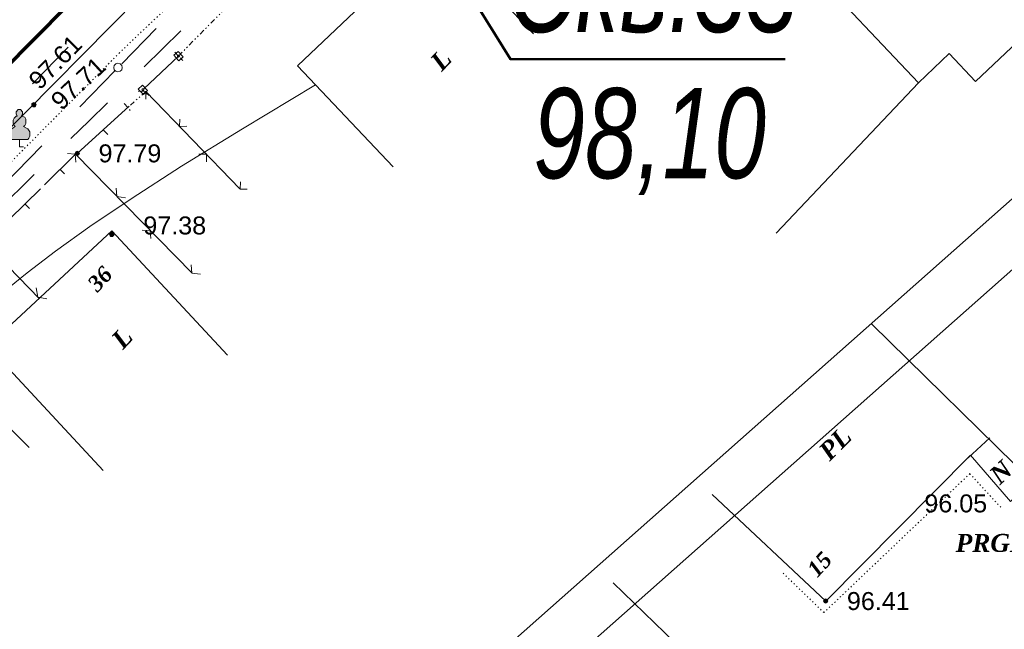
# Model space of a CAD drawing. Header units: millimetres. Extents: x 9396 to 25236, y 15106 to 31102.
# Tile 39 of 256: x 9988 to 10081, y 16257 to 16314. Entities that reach past the tile are written whole.
import ezdxf
from ezdxf.enums import TextEntityAlignment as Align

# ---------------------------------------------------------------- set-up
doc = ezdxf.new("R2010")
doc.units = ezdxf.units.MM
for name, pattern in [('DIVIDE', [1.25, 0.5, -0.25, 0, -0.25, 0, -0.25]), ('DOT', [0.25, 0, -0.25]), ('HIDDEN', [0.375, 0.25, -0.125])]:
    doc.linetypes.add(name, pattern=pattern)
for name, color, linetype, lineweight, true_color in [('1001010', 7, 'Continuous', 9, 0x000000), ('10010110', 7, 'Continuous', 20, 0xa25100), ('1060000', 7, 'Continuous', 9, 0x000000), ('1070000', 7, 'DOT', 9, 0x000000), ('21100200', 7, 'HIDDEN', 0, 0x800080), ('3000105', 7, 'DIVIDE', 9, 0x000000), ('3000113', 7, 'Continuous', 9, 0x000000), ('3000130', 7, 'Continuous', 9, 0x000000), ('3000220', 7, 'Continuous', 9, 0x000000), ('3000260', 7, 'Continuous', 9, 0x000000), ('4000210', 7, 'Continuous', 9, 0x000000), ('5010210', 7, 'Continuous', 20, 0x008000), ('5010320', 7, 'Continuous', 20, 0x800000), ('9010120', 7, 'Continuous', 20, 0x000000)]:
    doc.layers.add(name, color=color, linetype=linetype, lineweight=lineweight, true_color=true_color)
for name, color, linetype, lineweight in [('sloii', 140, 'Continuous', 50), ('text', 7, 'Continuous', 15), ('Канализация', 1, 'Continuous', 70), ('Рамка', 7, 'Continuous', 35)]:
    doc.layers.add(name, color=color, linetype=linetype, lineweight=lineweight)
doc.styles.add('10', font='timesbi.ttf', dxfattribs={"height": 0.001481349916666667})
doc.styles.add('9', font='timesbi.ttf', dxfattribs={"height": 0.001692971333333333})
doc.styles.add('F2', font='arial.ttf', dxfattribs={"height": 0.001692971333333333})
doc.styles.add('style1', font='ARIALNI.TTF')

# ---------------------------------------------------------------- blocks, each defined once
blk = doc.blocks.new('SYMBOL21100200')
at = {"true_color": 0x800080}
h = blk.add_hatch(color=216, dxfattribs=at)
edge = h.paths.add_edge_path()
edge.add_arc((0, 0), 0.1, 0, 360)
at = {"color": 216, "linetype": 'Continuous', "lineweight": 0, "true_color": 0x800080}
blk.add_circle((0, 0), 0.1, dxfattribs=at)
blk = doc.blocks.new('SYMBOL4000210')
at = {"true_color": 0xffffff}
blk.add_hatch(color=7, dxfattribs=at).paths.add_polyline_path([(0.05, 1.75), (-0.05, 1.75), (-0.15, 1.65), (-0.15, 1.55), (-0.1, 1.45), (-0.15, 1.45), (-0.25, 1.35), (-0.3, 1.25), (-0.3, 1.1), (-0.25, 1), (-0.2, 0.95), (-0.3, 0.9), (-0.35, 0.85), (-0.4, 0.8), (-0.5, 0.65), (-0.5, 0.5), (-0.4, 0.35), (-0.3, 0.35), (-0.1, 0.35), (0, 0.35), (0.15, 0.35), (0.4, 0.35), (0.45, 0.4), (0.5, 0.5), (0.5, 0.7), (0.4, 0.85), (0.2, 0.95), (0.25, 1), (0.3, 1.1), (0.3, 1.3), (0.25, 1.4), (0.1, 1.45), (0.15, 1.55), (0.15, 1.65)])
at = {"color": 18, "linetype": 'Continuous', "lineweight": 0, "true_color": 0x000000, "flags": 128}
blk.add_lwpolyline([(0.05, 1.75), (-0.05, 1.75), (-0.15, 1.65), (-0.15, 1.55), (-0.1, 1.45), (-0.15, 1.45), (-0.25, 1.35), (-0.3, 1.25), (-0.3, 1.1), (-0.25, 1), (-0.2, 0.95), (-0.3, 0.9), (-0.35, 0.85), (-0.4, 0.8), (-0.5, 0.65), (-0.5, 0.5), (-0.4, 0.35), (-0.3, 0.35), (-0.1, 0.35), (0, 0.35), (0.15, 0.35), (0.4, 0.35), (0.45, 0.4), (0.5, 0.5), (0.5, 0.7), (0.4, 0.85), (0.2, 0.95), (0.25, 1), (0.3, 1.1), (0.3, 1.3), (0.25, 1.4), (0.1, 1.45), (0.15, 1.55), (0.15, 1.65), (0.05, 1.75)], close=True, dxfattribs=at)
blk.add_lwpolyline([(0, 0.35), (0, 0), (0.2, 0)], dxfattribs=at)

msp = doc.modelspace()

# ---------------------------------------------------------------- linework, layer by layer
at = {"layer": '1001010', "color": 253}
msp.add_line((10077.56777298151, 16273.04065991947), (10079.60778098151, 16274.92065991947), dxfattribs=at)
for points in [[(10062.15963498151, 16319.71939991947, 0), (10074.49798498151, 16331.41745991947, 0), (10087.88299698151, 16317.61929991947, 0), (10078.25797898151, 16308.51745991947, 0)], [(10036.59154157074, 16313.00024198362, 98.34), (10027.56772635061, 16322.50868654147, 98.34), (10014.36108226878, 16309.97516277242, 98.34), (10023.3848974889, 16300.46671821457, 98.34)], [(10062.15963498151, 16319.71939991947, 0), (10072.87816498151, 16308.38479991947, 0), (10075.78446698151, 16311.13313991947, 0), (10078.25797898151, 16308.51745991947, 0)], [(10007.748519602, 16282.72806511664, 172.5201239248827), (9996.85144804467, 16294.44336287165, 172.5201239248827), (9985.159017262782, 16283.56756119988, 172.5201239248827), (9996.056088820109, 16271.85226344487, 172.5201239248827)], [(10068.49429498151, 16285.63989991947, 0), (10083.59798098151, 16270.81745991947, 0), (10081.55797298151, 16268.93745991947, 0), (10077.78100498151, 16273.30197991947, 0), (10064.13798098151, 16259.55745991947, 0), (10053.43932298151, 16269.59781991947, 0)], [(10046.1872119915, 16249.7612577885, 13.59878397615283), (10050.93689071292, 16254.68056789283, 0), (10044.09526558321, 16261.28627491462, 0)]]:
    msp.add_polyline3d(points, dxfattribs=at)
at = {"layer": '10010110'}
msp.add_polyline3d([(10016.05184515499, 16308.19359646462, 101.7728129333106), (10009.16638398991, 16304.06431825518, 126.5408440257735), (10003.42891197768, 16300.51681950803, 144.514522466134), (9998.684942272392, 16297.4683693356, 156.6029523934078), (9994.779988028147, 16294.83623685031, 163.7152379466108), (9991.55956239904, 16292.53769116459, 166.7604832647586), (9988.869178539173, 16290.49000139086, 166.6477924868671), (9986.554349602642, 16288.61043664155, 164.2862697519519)], dxfattribs=at)
at = {"layer": '1060000', "color": 253}
msp.add_line((10018.707377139, 16335.91427594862, 47.28745685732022), (9971.028486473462, 16287.7192376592, 192.6425854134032), dxfattribs=at)
msp.add_polyline3d([(9985.159017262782, 16283.56756119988, 155.867547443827), (9982.342555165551, 16280.74783333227, 155.867547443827), (9989.062777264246, 16274.03539450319, 155.867547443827)], dxfattribs=at)
at = {"layer": '1070000', "color": 253}
for points in [[(10045.35430619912, 16358.14189610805, 152.7013891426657), (10022.702760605, 16335.14335147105, 152.7013891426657), (9997.588316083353, 16311.2179601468, 152.7013891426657)], [(9997.588316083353, 16311.2179601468, 166.9208103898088), (9975.178227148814, 16288.65485527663, 154.1014851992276), (9975.813000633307, 16287.0923453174, 152.7013891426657)], [(10080.63293698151, 16268.38695991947, 0), (10077.72251698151, 16271.56195991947, 0), (10063.96419298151, 16258.46505991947, 0), (10060.12770098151, 16262.16923991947, 0)]]:
    msp.add_polyline3d(points, dxfattribs=at)
at = {"layer": '3000105', "color": 253}
for p, q in [((10003.14149972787, 16310.90943781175, 196.54), (10009.08796439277, 16316.94085197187, 173.3516932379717)), ((10002.78544782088, 16311.26047490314, 184.9458466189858), (10003.56876201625, 16310.48819330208, 184.9458466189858)), ((10000.05884101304, 16307.56947955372, 94.57090621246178), (9998.361760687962, 16306.04793213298, 184.9458466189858)), ((10000.39261682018, 16307.19719779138, 139.7583764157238), (9999.658310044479, 16308.01621766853, 139.7583764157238)), ((9998.027984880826, 16306.42021389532, 139.7583764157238), (9998.762291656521, 16305.60119401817, 139.7583764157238))]:
    msp.add_line(p, q, dxfattribs=at)
at = {"layer": '3000113', "color": 253}
msp.add_line((10072.87816498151, 16308.38479991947), (10059.45849298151, 16294.20403991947), dxfattribs=at)
at = {"layer": '3000130', "color": 253}
for p, q in [((10003.14149972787, 16310.90943781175, 184.9458466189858), (9999.888455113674, 16307.82402056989, 184.9458466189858)), ((10003.55088953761, 16310.47672905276, 184.9458466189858), (10003.38088953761, 16310.65672905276, 184.9458466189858)), ((10000.21088953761, 16307.29672905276, 184.9458466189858), (10000.03088953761, 16307.47672905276, 184.9458466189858))]:
    msp.add_line(p, q, dxfattribs=at)
for points in [[(10003.10088953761, 16311.34672905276, 184.9458466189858), (10002.70088953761, 16310.97672905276, 184.9458466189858), (10003.18088953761, 16310.46672905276, 184.9458466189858), (10003.58088953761, 16310.84672905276, 184.9458466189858), (10003.10088953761, 16311.34672905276, 184.9458466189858)], [(10003.14088953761, 16310.81672905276, 184.9458466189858), (10003.19088953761, 16310.83672905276, 184.9458466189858), (10003.22088953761, 16310.86672905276, 184.9458466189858), (10003.23088953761, 16310.90672905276, 184.9458466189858), (10003.22088953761, 16310.95672905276, 184.9458466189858), (10003.19088953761, 16310.98672905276, 184.9458466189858), (10003.14088953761, 16310.99672905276, 184.9458466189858), (10003.10088953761, 16310.98672905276, 184.9458466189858), (10003.06088953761, 16310.95672905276, 184.9458466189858), (10003.05088953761, 16310.90672905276, 184.9458466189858), (10003.06088953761, 16310.86672905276, 184.9458466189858), (10003.10088953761, 16310.83672905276, 184.9458466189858), (10003.14088953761, 16310.81672905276, 184.9458466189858)], [(9999.750889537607, 16308.17672905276, 184.9458466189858), (9999.350889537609, 16307.79672905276, 184.9458466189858), (9999.840889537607, 16307.29672905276, 184.9458466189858), (10000.23088953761, 16307.66672905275, 184.9458466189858), (9999.750889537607, 16308.17672905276, 184.9458466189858)], [(9999.790889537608, 16307.64672905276, 184.9458466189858), (9999.840889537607, 16307.65672905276, 184.9458466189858), (9999.870889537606, 16307.68672905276, 184.9458466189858), (9999.880889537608, 16307.73672905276, 184.9458466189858), (9999.870889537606, 16307.77672905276, 184.9458466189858), (9999.840889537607, 16307.80672905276, 184.9458466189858), (9999.790889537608, 16307.82672905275, 184.9458466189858), (9999.750889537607, 16307.80672905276, 184.9458466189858), (9999.710889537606, 16307.77672905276, 184.9458466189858), (9999.700889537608, 16307.73672905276, 184.9458466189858), (9999.710889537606, 16307.68672905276, 184.9458466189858), (9999.750889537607, 16307.65672905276, 184.9458466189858), (9999.790889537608, 16307.64672905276, 184.9458466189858)]]:
    msp.add_polyline3d(points, close=True, dxfattribs=at)
at = {"layer": '3000220', "color": 253}
for p, q in [((9998.510889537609, 16306.18672905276, 155.867547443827), (9993.610889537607, 16301.73672905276, 155.867547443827)), ((9996.060889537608, 16303.96672905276, 155.867547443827), (9996.470889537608, 16303.51672905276, 155.867547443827)), ((9993.44088953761, 16301.65672905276, 155.867547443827), (9990.530889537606, 16298.78672905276, 155.867547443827)), ((9991.990889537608, 16300.21672905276, 155.867547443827), (9992.410889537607, 16299.79672905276, 155.867547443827)), ((9990.140889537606, 16298.39672905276, 155.867547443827), (9987.230889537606, 16295.52672905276, 155.867547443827)), ((9988.680889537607, 16296.96672905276, 155.867547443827), (9989.100889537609, 16296.53672905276, 155.867547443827))]:
    msp.add_line(p, q, dxfattribs=at)
at = {"layer": '3000260', "color": 253}
for p, q in [((10000.05884101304, 16307.56947955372, 139.7583764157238), (10008.91212911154, 16298.40030429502, 139.7583764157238)), ((10004.42140484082, 16290.44528412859, 170.0276206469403), (9993.440199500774, 16301.65239026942, 170.0276206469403)), ((9984.953835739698, 16293.28436333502, 155.867547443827), (9990.00483191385, 16288.07493182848, 155.867547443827))]:
    msp.add_line(p, q, dxfattribs=at)
for points in [[(9999.340889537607, 16307.59672905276, 139.7583764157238), (10000.07088953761, 16307.56672905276, 139.7583764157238), (10000.06088953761, 16306.85672905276, 139.7583764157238)], [(10003.27088953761, 16304.95672905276, 139.7583764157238), (10003.24088953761, 16304.27672905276, 139.7583764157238), (10003.92088953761, 16304.29672905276, 139.7583764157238)], [(9993.460889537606, 16300.91672905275, 170.0276206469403), (9993.410889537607, 16301.67672905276, 170.0276206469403), (9992.670889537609, 16301.72672905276, 170.0276206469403)], [(10005.05088953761, 16301.67672905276, 139.7583764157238), (10005.78088953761, 16301.64672905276, 139.7583764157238), (10005.77088953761, 16300.93672905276, 139.7583764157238)], [(10008.98088953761, 16299.04672905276, 139.7583764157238), (10008.95088953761, 16298.35672905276, 139.7583764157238), (10009.63088953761, 16298.37672905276, 139.7583764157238)], [(9998.150889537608, 16297.55672905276, 170.0276206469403), (9997.340889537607, 16297.66672905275, 170.0276206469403), (9997.270889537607, 16298.45672905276, 170.0276206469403)], [(10000.53088953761, 16293.70672905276, 170.0276206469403), (10000.48088953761, 16294.46672905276, 170.0276206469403), (9999.730889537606, 16294.51672905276, 170.0276206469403)], [(10005.22088953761, 16290.34672905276, 170.0276206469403), (10004.41088953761, 16290.45672905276, 170.0276206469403), (10004.34088953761, 16291.24672905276, 170.0276206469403)], [(9989.740889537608, 16289.06672905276, 155.867547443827), (9989.890889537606, 16288.19672905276, 155.867547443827), (9990.740889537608, 16288.03672905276, 155.867547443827)]]:
    msp.add_polyline3d(points, dxfattribs=at)
at = {"layer": '5010210'}
msp.add_line((9989.370889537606, 16308.29672905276, 123.1467717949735), (9992.750889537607, 16311.73672905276, 123.1467717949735), dxfattribs=at)
at = {"layer": '5010320', "lineweight": 30}
for p, q in [((10003.35088953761, 16313.27672905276, 196.3078903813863), (9999.900889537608, 16309.89672905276, 196.3078903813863)), ((9994.720889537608, 16304.81672905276, 196.3078903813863), (9996.450889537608, 16306.50672905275, 196.3078903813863)), ((9993.000889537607, 16303.12672905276, 196.3078903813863), (9994.720889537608, 16304.81672905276, 196.3078903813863)), ((9989.550889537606, 16299.73672905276, 196.3078903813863), (9986.100889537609, 16296.35672905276, 196.3078903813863))]:
    msp.add_line(p, q, dxfattribs=at)
at = {"layer": '9010120', "color": 253}
for p, q in [((9997.800889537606, 16310.18672905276), (10001.03088953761, 16313.49672905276)), ((9993.860889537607, 16306.13672905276), (9997.160889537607, 16309.52672905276)), ((9990.270889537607, 16302.45672905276), (9986.69088953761, 16298.77672905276))]:
    msp.add_line(p, q, dxfattribs=at)
msp.add_polyline3d([(9997.44088953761, 16309.40672905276, 0), (9997.640889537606, 16309.46672905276, 0), (9997.790889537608, 16309.61672905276, 0), (9997.850889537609, 16309.81672905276, 0), (9997.790889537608, 16310.01672905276, 0), (9997.640889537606, 16310.16672905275, 0), (9997.44088953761, 16310.22672905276, 0), (9997.240889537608, 16310.16672905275, 0), (9997.090889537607, 16310.01672905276, 0), (9997.040889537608, 16309.81672905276, 0), (9997.090889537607, 16309.61672905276, 0), (9997.240889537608, 16309.46672905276, 0), (9997.44088953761, 16309.40672905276, 0)], close=True, dxfattribs=at)
at = {"layer": 'sloii'}
msp.add_lwpolyline([(10014.85271565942, 16342.1149229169), (10034.42869039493, 16310.61148530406), (10060.33400504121, 16310.61148530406)], dxfattribs=at)
at = {"layer": 'text'}
msp.add_lwpolyline([(9728.500956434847, 16374.69993010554), (10063.4509269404, 16671.38936505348), (10260.38134531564, 16449.06315435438), (9925.431374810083, 16152.37371940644)], close=True, dxfattribs=at)
at = {"layer": 'Канализация', "elevation": 52.99886894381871}
msp.add_lwpolyline([(10007.54635409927, 16330.70119570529), (9914.693425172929, 16236.90000962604)], dxfattribs=at)
at = {"layer": 'Рамка'}
msp.add_lwpolyline([(9746.787641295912, 16384.21818397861), (10063.02349018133, 16664.33116674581), (10253.32321673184, 16449.49072995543), (9937.08736784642, 16169.37774718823)], close=True, dxfattribs=at)

# ---------------------------------------------------------------- block references
at = {"layer": '21100200', "xscale": 2, "yscale": 2, "zscale": 2}
for p in [(9989.523300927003, 16306.32063767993, 195.42), (9989.523300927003, 16306.32063767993, 195.22), (9993.61002051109, 16301.73676238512, 195.58), (9996.852012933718, 16294.10444973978, 194.76), (10064.13798098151, 16259.55745991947, 192.82)]:
    msp.add_blockref('SYMBOL21100200', p, dxfattribs=at)
at = {"layer": '4000210', "color": 253, "xscale": 2, "yscale": 2, "zscale": 2}
msp.add_blockref('SYMBOL4000210', (9988.150735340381, 16302.35729697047, 152.7013891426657), dxfattribs=at)

# ---------------------------------------------------------------- texts
at = {"layer": '1001010', "color": 253, "style": '9'}
for s, rotation, p in [('L', 46.500000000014, (10027.33631191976, 16309.96770237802, 98.34)), ('L', 46.80000000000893, (9997.29376843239, 16283.76781315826, 172.5201239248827)), ('PL', 44.90000000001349, (10063.91865198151, 16273.27867991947)), ('N', 43.69999999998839, (10079.98777698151, 16271.06065991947))]:
    msp.add_text(s, height=1.692971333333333, rotation=rotation, dxfattribs=at).set_placement(p, align=Align.MIDDLE_LEFT)
at = {"layer": '1001010', "color": 1, "true_color": 0xff0000, "style": '10'}
for s, rotation, p in [('36', 47.19999999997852, (9994.97376843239, 16289.08781315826, 172.5201239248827)), ('15', 47.40000000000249, (10062.79865198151, 16262.19867991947))]:
    msp.add_text(s, height=1.481349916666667, rotation=rotation, dxfattribs=at).set_placement(p, align=Align.MIDDLE_LEFT)
at = {"layer": '1001010', "color": 253, "style": '9'}
msp.add_text('PRGD', height=1.692971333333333, dxfattribs=at).set_placement((10076.39009698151, 16265.03516991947), align=Align.MIDDLE_LEFT)
at = {"layer": '21100200', "color": 253, "style": 'F2'}
for s, rotation, p in [('97.61', 45.69999999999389, (9989.463300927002, 16308.22063767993, 195.22)), ('97.71', 42.90000000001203, (9991.523300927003, 16306.32063767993, 195.42))]:
    msp.add_text(s, height=1.692971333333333, rotation=rotation, dxfattribs=at).set_placement(p, align=Align.MIDDLE_LEFT)
for s, p in [('97.79', (9995.61002051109, 16301.73676238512, 195.58)), ('97.38', (9999.832012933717, 16294.94444973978, 194.76)), ('96.05', (10073.43798098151, 16268.75745991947, 192.1)), ('96.41', (10066.13798098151, 16259.55745991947, 192.82))]:
    msp.add_text(s, height=1.692971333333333, dxfattribs=at).set_placement(p, align=Align.MIDDLE_LEFT)
at = {"layer": 'sloii', "style": 'style1', "width": 0.9}
for s, p in [('Скв.33', (10034.26345100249, 16313.16045853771)), ('98,10', (10036.57904760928, 16299.38816044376))]:
    msp.add_text(s, height=8.5, dxfattribs=at).set_placement(p)

doc.saveas('drawing.dxf')
